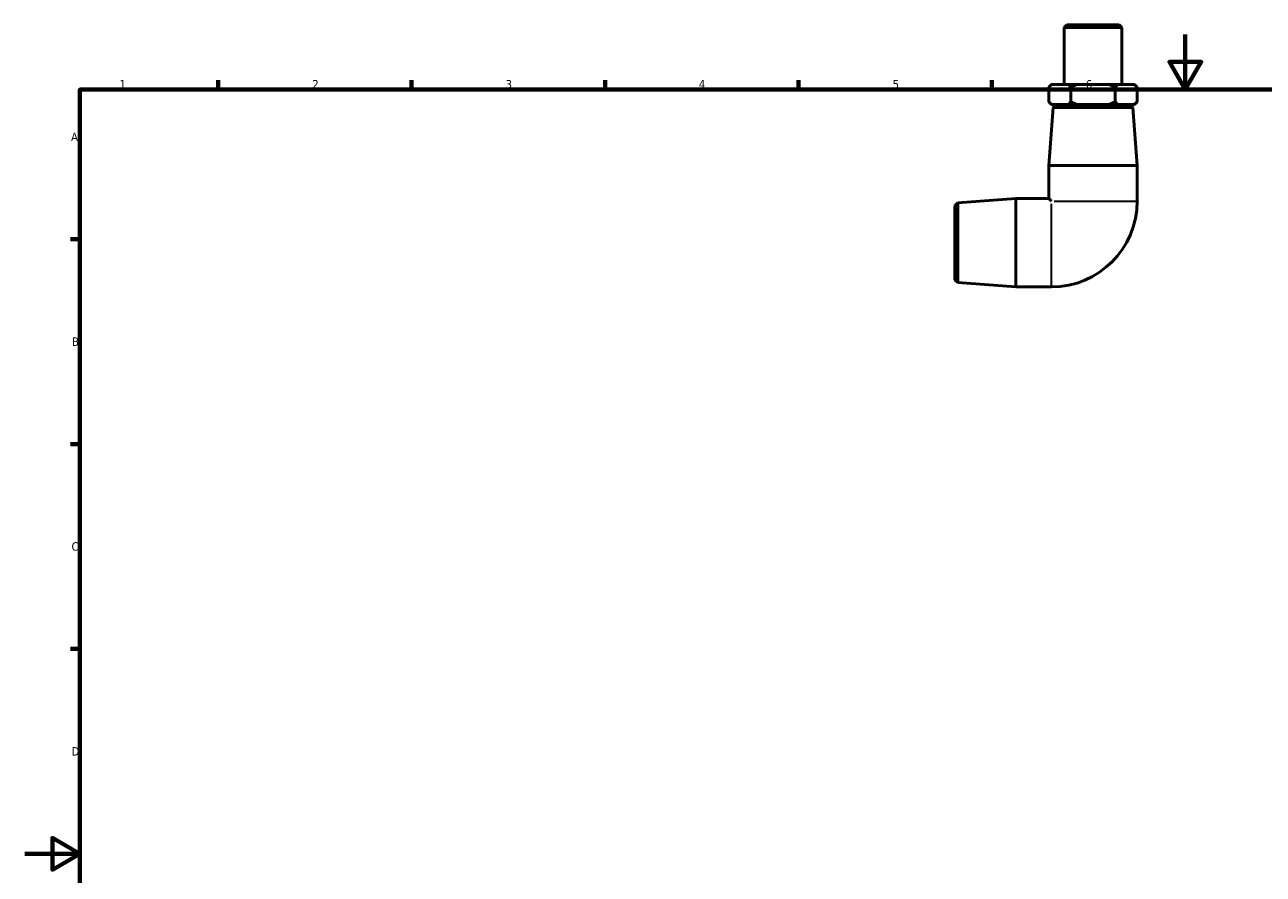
# Model space of a CAD drawing. Header units: millimetres. Extents: x 0 to 897, y -38 to 597.
# Tile 2 of 3: x 0 to 449, y 290 to 597. Entities that reach past the tile are written whole.
import ezdxf

# ---------------------------------------------------------------- set-up
doc = ezdxf.new("R2010")
doc.units = ezdxf.units.MM
for name, color, linetype, lineweight in [('Border (ANSI)', 7, 'Continuous', 70), ('Visible (ANSI)', 7, 'Continuous', 50), ('Visible Narrow (ANSI)', 7, 'Continuous', 35)]:
    doc.layers.add(name, color=color, linetype=linetype, lineweight=lineweight)
doc.styles.add('Note Text (ANSI)', font='tahoma.ttf')

# ---------------------------------------------------------------- blocks, each defined once
blk = doc.blocks.new('Borders Default Border')
at = {"layer": 'Border (ANSI)'}
for p, q in [((70.08, 574), (70.08, 577.45)), ((140.17, 574), (140.17, 577.45)), ((210.25, 574), (210.25, 577.45)), ((280.33, 574), (280.33, 577.45)), ((350.42, 574), (350.42, 577.45)), ((20, 519.75), (16.55, 519.75)), ((20, 445.5), (16.55, 445.5)), ((20, 371.25), (16.55, 371.25))]:
    blk.add_line(p, q, dxfattribs=at)
at = {"layer": 'Border (ANSI)', "flags": 128}
for points in [[(420.5, 594), (420.5, 574), (414.73, 584), (426.27, 584), (420.5, 574)], [(20, 20), (20, 574), (821, 574), (821, 20), (20, 20)], [(0, 297), (20, 297), (10, 302.77), (10, 291.23), (20, 297)]]:
    blk.add_lwpolyline(points, dxfattribs=at)
at = {"layer": 'Border (ANSI)', "color": 230, "true_color": 0xff0080, "char_height": 3.05, "attachment_point": 7, "style": 'Note Text (ANSI)'}
for s, insert in [('1', (34.35, 574.4)), ('2', (104.2, 574.4)), ('3', (174.26, 574.34)), ('4', (244.23, 574.4)), ('5', (314.48, 574.34)), ('6', (384.49, 574.34)), ('A', (16.78, 555.35)), ('B', (17.15, 481.1)), ('C', (16.95, 406.8)), ('D', (16.96, 332.6))]:
    blk.add_mtext(s, dxfattribs=dict(at, insert=insert))

msp = doc.modelspace()

# ---------------------------------------------------------------- linework, layer by layer
at = {"layer": 'Visible (ANSI)'}
for p, q in [((377.562, 597.482), (376.562, 596.482)), ((377.562, 597.482), (396.517, 597.482)), ((396.517, 597.482), (397.517, 596.482)), ((397.517, 596.482), (376.562, 596.482)), ((376.562, 596.482), (376.562, 575.832)), ((397.517, 596.482), (397.517, 575.832)), ((372.039, 575.832), (371.039, 574.832)), ((371.039, 569.582), (371.039, 574.832)), ((372.039, 575.832), (372.167, 575.832)), ((372.167, 575.832), (377.912, 575.832)), ((377.912, 575.832), (381.295, 575.832)), ((379.039, 569.582), (379.039, 574.832)), ((381.295, 575.832), (392.784, 575.832)), ((392.784, 575.832), (396.167, 575.832)), ((395.039, 569.582), (395.039, 574.832)), ((396.167, 575.832), (401.912, 575.832)), ((401.912, 575.832), (402.039, 575.832)), ((402.039, 575.832), (403.039, 574.832)), ((403.039, 574.832), (403.039, 569.582)), ((372.039, 568.582), (371.039, 569.582)), ((372.567, 567.485), (371.039, 546.482)), ((372.167, 568.582), (372.039, 568.582)), ((377.912, 568.582), (372.167, 568.582)), ((373.639, 568.482), (372.567, 567.485)), ((401.512, 567.485), (372.567, 567.485)), ((373.639, 568.482), (400.439, 568.482)), ((377.039, 568.582), (377.039, 568.482)), ((381.295, 568.582), (377.912, 568.582)), ((392.784, 568.582), (381.295, 568.582)), ((396.167, 568.582), (392.784, 568.582)), ((401.912, 568.582), (396.167, 568.582)), ((397.039, 568.582), (397.039, 568.482)), ((400.439, 568.482), (401.512, 567.485)), ((401.512, 567.485), (403.039, 546.482)), ((402.039, 568.582), (401.912, 568.582)), ((402.039, 568.582), (403.039, 569.582)), ((371.039, 546.482), (403.039, 546.482)), ((371.039, 546.482), (371.039, 534.482)), ((403.039, 546.482), (403.039, 533.482)), ((338.037, 532.955), (359.039, 534.482)), ((359.039, 502.482), (359.039, 534.482)), ((359.039, 534.482), (371.039, 534.482)), ((371.039, 534.482), (372.039, 533.482)), ((337.039, 531.882), (338.037, 532.955)), ((337.039, 505.082), (337.039, 531.882)), ((338.037, 532.955), (338.037, 504.01)), ((337.039, 505.082), (338.037, 504.01)), ((338.037, 504.01), (359.039, 502.482)), ((359.039, 502.482), (372.039, 502.482))]:
    msp.add_line(p, q, dxfattribs=at)
msp.add_arc((372.039, 533.482), 31, 270, 0, dxfattribs=at)
for points in [[(371.039, 574.832), (371.622, 575.414), (372.167, 575.832)], [(377.912, 575.832), (378.457, 575.414), (379.039, 574.832)], [(379.039, 574.832), (380.204, 575.414), (381.295, 575.832)], [(392.784, 575.832), (393.875, 575.414), (395.039, 574.832)], [(395.039, 574.832), (395.622, 575.414), (396.167, 575.832)], [(401.912, 575.832), (402.457, 575.414), (403.039, 574.832)], [(372.167, 568.582), (371.622, 569), (371.039, 569.582)], [(379.039, 569.582), (378.457, 569), (377.912, 568.582)], [(381.295, 568.582), (380.204, 569), (379.039, 569.582)], [(395.039, 569.582), (393.875, 569), (392.784, 568.582)], [(396.167, 568.582), (395.622, 569), (395.039, 569.582)], [(403.039, 569.582), (402.457, 569), (401.912, 568.582)]]:
    msp.add_rational_spline(points, [1, 1.00265727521, 1], degree=2, dxfattribs=at)
at = {"layer": 'Visible Narrow (ANSI)'}
for p, q in [((372.039, 502.637), (372.039, 532.564)), ((372.958, 533.482), (402.884, 533.482))]:
    msp.add_line(p, q, dxfattribs=at)

# ---------------------------------------------------------------- block references
msp.add_blockref('Borders Default Border', (0, 0))

doc.saveas('drawing.dxf')
